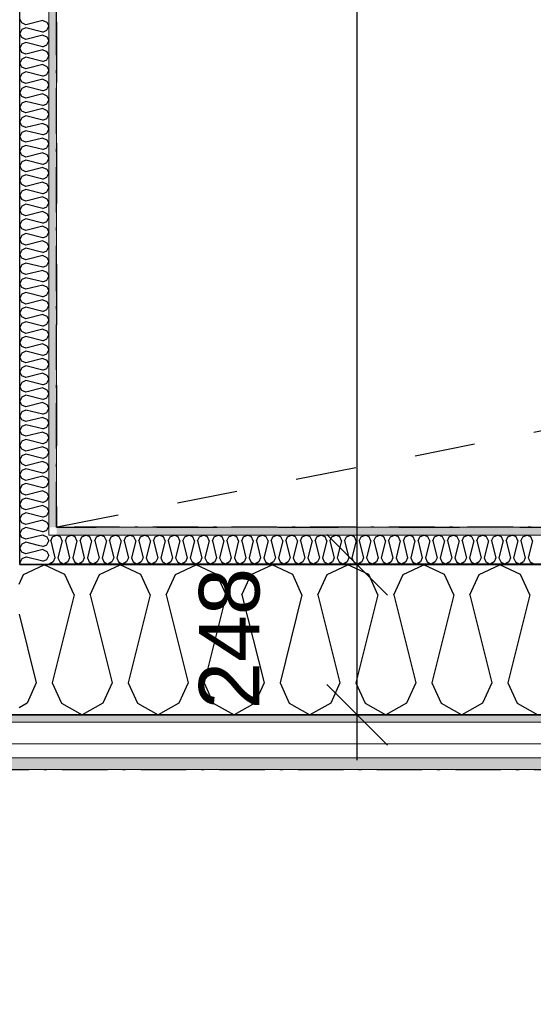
# Model space of a CAD drawing. Header units: millimetres. Extents: x -150 to 340869, y -1115 to 365939.
# Tile 92 of 193: x 308700 to 309549, y 342960 to 344586. Entities that reach past the tile are written whole.
import ezdxf
from ezdxf.enums import TextEntityAlignment as Align

# ---------------------------------------------------------------- set-up
doc = ezdxf.new("R2010")
doc.units = ezdxf.units.MM
doc.header["$LTSCALE"] = 0.5
doc.header["$MEASUREMENT"] = 0
for name, pattern in [('Akselinje', [1500, 1000, -200, 100, -200]), ('Over snittplan', [260, 150, -50, 10, -50]), ('PLINE', [0]), ('Stipling', [400, 200, -200])]:
    doc.linetypes.add(name, pattern=pattern)
for name, color, linetype in [('0(Nye konstruksjoner)', 7, 'Continuous'), ('232- Ikke-bærende yttervegger (Skravur)(Nye konstruksjoner)', 7, 'Continuous'), ('232- Ikke-bærende yttervegger(Nye konstruksjoner)', 7, 'Continuous'), ('255- Gulvoverflate(Nye konstruksjoner)', 7, 'Continuous'), ('82-- Modullinjer(Nye konstruksjoner)', 7, 'Continuous'), ('842-M___1_50 Målsetting bygning(Nye konstruksjoner)', 7, 'Continuous'), ('862- M___Nettoareal(Nye konstruksjoner)', 7, 'Continuous'), ('862- M___Nettoareal(Polylinje)(Nye konstruksjoner)', 7, 'Continuous'), ('862- M___Nettoareal(Tekst)(Nye konstruksjoner)', 7, 'Continuous')]:
    doc.layers.add(name, color=color, linetype=linetype)
doc.layers.add('235- Utvendig kledning og overflate(Nye konstruksjoner)', color=7, linetype='Continuous', lineweight=0)
doc.layers.add('236- Innvendig kledning og overflate(Nye konstruksjoner)', color=7, linetype='Continuous', lineweight=0)
doc.styles.add('GENERATED_STYLE_1', font='txt')
doc.styles.add('GENERATED_STYLE_2', font='arial.ttf')
doc.styles.add('GENERATED_STYLE_4', font='arial.ttf')
doc.dimstyles.new('GENERATED_STYLE__3', dxfattribs={"dimtxt": 100, "dimasz": 95, "dimexe": 0.18, "dimexo": 0.0625, "dimgap": 0, "dimtad": 1, "dimdec": 0, "dimzin": 0, "dimdsep": 46, "dimtxsty": 'GENERATED_STYLE_2', "dimblk": 'ARROWHEAD_6', "dimblk1": 'ARROWHEAD_6', "dimblk2": 'ARROWHEAD_6', "dimcen": 0.09, "dimse1": 1, "dimse2": 1, "dimclrd": 256, "dimclre": 256, "dimclrt": 256, "dimadec": 1, "dimazin": 0, "dimtfac": 1, "dimtdec": 4, "dimtmove": 0, "dimatfit": 3, "dimfxl": 1, "dimtolj": 1, "dimtzin": 0, "dimarcsym": 0})
pattern_1 = [(0, (0, 0), (0, 43.30127), [0, -25]), (0, (12.5, 21.65), (0, 43.30127), [0, -25])]

# ---------------------------------------------------------------- blocks, each defined once
blk = doc.blocks.new('Ikke målbart areal__3', base_point=(318271.8, 344616.6))
at = {"layer": '862- M___Nettoareal(Polylinje)(Nye konstruksjoner)', "linetype": 'Stipling', "flags": 128}
blk.add_lwpolyline([(308760.9, 346182.3), (308760.9, 345237.9), (308760.9, 343747.8), (319785, 343747.8), (321356.7, 341584.6), (323326.2, 343015.5), (321025.4, 346182.3)], close=True, dxfattribs=at)
at = {"layer": '862- M___Nettoareal(Tekst)(Nye konstruksjoner)', "style": 'GENERATED_STYLE_1'}
for tag, p in [('DUMMY_861', (318819.7, 344804.8)), ('ROOM_NAME', (317723.9, 344762.2)), ('DUMMY_862', (317723.9, 344616.6))]:
    blk.add_attdef(tag, text='', height=100, dxfattribs=at).set_placement(p, align=Align.TOP_LEFT)
blk = doc.blocks.new('*X40')
at = {"layer": '232- Ikke-bærende yttervegger (Skravur)(Nye konstruksjoner)', "linetype": 'PLINE'}
for p, q in [((308744.9, 343731.8), (308747.9, 343725.4)), ((308738.3, 343715.9), (308730.8, 343717.7)), ((308738.3, 343715.9), (308744.8, 343718.8)), ((308744.8, 343718.8), (308747.9, 343725.4)), ((308738.3, 343691.6), (308711.4, 343698.3)), ((308738.3, 343710.8), (308719, 343705.9)), ((308738.3, 343710.8), (308744.8, 343707.8)), ((308744.8, 343707.8), (308747.9, 343701.2)), ((308744.8, 343694.5), (308747.9, 343701.2)), ((308701.1, 343686.8), (308700.7, 343687.6)), ((308738.3, 343691.6), (308744.8, 343694.5))]:
    blk.add_line(p, q, dxfattribs=at)
blk = doc.blocks.new('*X42')
at = {"layer": '232- Ikke-bærende yttervegger (Skravur)(Nye konstruksjoner)', "linetype": 'PLINE'}
for p, q in [((308703.6, 344580.8), (308699.9, 344587.4)), ((308710.1, 344577.8), (308703.6, 344580.8)), ((308738.3, 344584.9), (308710.1, 344577.8)), ((308738.3, 344584.9), (308744.8, 344581.9)), ((308744.8, 344581.9), (308747.9, 344575.3)), ((308703.6, 344569.8), (308699.9, 344563.2)), ((308703.6, 344556.5), (308699.9, 344563.2)), ((308710.1, 344572.7), (308703.6, 344569.8)), ((308738.3, 344565.7), (308710.1, 344572.7)), ((308738.3, 344560.6), (308710.1, 344553.6)), ((308738.3, 344565.7), (308744.8, 344568.7)), ((308738.3, 344560.6), (308744.8, 344557.6)), ((308744.8, 344568.7), (308747.9, 344575.3)), ((308703.6, 344545.5), (308699.9, 344538.9)), ((308710.1, 344553.6), (308703.6, 344556.5)), ((308710.1, 344548.5), (308703.6, 344545.5)), ((308738.3, 344541.4), (308710.1, 344548.5)), ((308738.3, 344541.4), (308744.8, 344544.4)), ((308744.8, 344557.6), (308747.9, 344551)), ((308744.8, 344544.4), (308747.9, 344551)), ((308703.6, 344532.2), (308699.9, 344538.9)), ((308710.1, 344529.3), (308703.6, 344532.2)), ((308738.3, 344536.3), (308710.1, 344529.3)), ((308738.3, 344536.3), (308744.8, 344533.4)), ((308744.8, 344533.4), (308747.9, 344526.7)), ((308703.6, 344521.2), (308699.9, 344514.6)), ((308703.6, 344508), (308699.9, 344514.6)), ((308710.1, 344524.2), (308703.6, 344521.2)), ((308738.3, 344517.1), (308710.1, 344524.2)), ((308738.3, 344512), (308710.1, 344505)), ((308738.3, 344517.1), (308744.8, 344520.1)), ((308738.3, 344512), (308744.8, 344509.1)), ((308744.8, 344520.1), (308747.9, 344526.7)), ((308703.6, 344496.9), (308699.9, 344490.3)), ((308710.1, 344505), (308703.6, 344508)), ((308710.1, 344499.9), (308703.6, 344496.9)), ((308738.3, 344492.9), (308710.1, 344499.9)), ((308738.3, 344492.9), (308744.8, 344495.8)), ((308744.8, 344509.1), (308747.9, 344502.4)), ((308744.8, 344495.8), (308747.9, 344502.4)), ((308703.6, 344483.7), (308699.9, 344490.3)), ((308710.1, 344480.7), (308703.6, 344483.7)), ((308738.3, 344487.8), (308710.1, 344480.7)), ((308738.3, 344487.8), (308744.8, 344484.8)), ((308744.8, 344484.8), (308747.9, 344478.2)), ((308703.6, 344472.7), (308699.9, 344466)), ((308703.6, 344459.4), (308699.9, 344466)), ((308710.1, 344475.6), (308703.6, 344472.7)), ((308738.3, 344468.6), (308710.1, 344475.6)), ((308738.3, 344463.5), (308710.1, 344456.4)), ((308738.3, 344468.6), (308744.8, 344471.5)), ((308738.3, 344463.5), (308744.8, 344460.5)), ((308744.8, 344471.5), (308747.9, 344478.2)), ((308703.6, 344448.4), (308699.9, 344441.7)), ((308710.1, 344456.4), (308703.6, 344459.4)), ((308710.1, 344451.3), (308703.6, 344448.4)), ((308738.3, 344444.3), (308710.1, 344451.3)), ((308738.3, 344444.3), (308744.8, 344447.3)), ((308744.8, 344460.5), (308747.9, 344453.9)), ((308744.8, 344447.3), (308747.9, 344453.9)), ((308703.6, 344435.1), (308699.9, 344441.7)), ((308710.1, 344432.2), (308703.6, 344435.1)), ((308738.3, 344439.2), (308710.1, 344432.2)), ((308738.3, 344439.2), (308744.8, 344436.2)), ((308744.8, 344436.2), (308747.9, 344429.6)), ((308744.8, 344423), (308747.9, 344429.6)), ((308703.6, 344424.1), (308699.9, 344417.5)), ((308703.6, 344410.8), (308699.9, 344417.5)), ((308710.1, 344427.1), (308703.6, 344424.1)), ((308738.3, 344420), (308710.1, 344427.1)), ((308738.3, 344414.9), (308710.1, 344407.9)), ((308738.3, 344420), (308744.8, 344423)), ((308738.3, 344414.9), (308744.8, 344412)), ((308703.6, 344399.8), (308699.9, 344393.2)), ((308710.1, 344407.9), (308703.6, 344410.8)), ((308710.1, 344402.8), (308703.6, 344399.8)), ((308738.3, 344395.7), (308710.1, 344402.8)), ((308738.3, 344395.7), (308744.8, 344398.7)), ((308744.8, 344412), (308747.9, 344405.3)), ((308744.8, 344398.7), (308747.9, 344405.3)), ((308703.6, 344386.6), (308699.9, 344393.2)), ((308710.1, 344383.6), (308703.6, 344386.6)), ((308738.3, 344390.6), (308710.1, 344383.6)), ((308738.3, 344390.6), (308744.8, 344387.7)), ((308744.8, 344387.7), (308747.9, 344381)), ((308744.8, 344374.4), (308747.9, 344381)), ((308703.6, 344375.5), (308699.9, 344368.9)), ((308703.6, 344362.3), (308699.9, 344368.9)), ((308710.1, 344378.5), (308703.6, 344375.5)), ((308738.3, 344371.5), (308710.1, 344378.5)), ((308738.3, 344366.3), (308710.1, 344359.3)), ((308738.3, 344371.5), (308744.8, 344374.4)), ((308738.3, 344366.3), (308744.8, 344363.4)), ((308703.6, 344351.2), (308699.9, 344344.6)), ((308710.1, 344359.3), (308703.6, 344362.3)), ((308710.1, 344354.2), (308703.6, 344351.2)), ((308738.3, 344347.2), (308710.1, 344354.2)), ((308738.3, 344347.2), (308744.8, 344350.1)), ((308744.8, 344363.4), (308747.9, 344356.8)), ((308744.8, 344350.1), (308747.9, 344356.8)), ((308703.6, 344338), (308699.9, 344344.6)), ((308710.1, 344335), (308703.6, 344338)), ((308738.3, 344342.1), (308710.1, 344335)), ((308738.3, 344342.1), (308744.8, 344339.1)), ((308744.8, 344339.1), (308747.9, 344332.5)), ((308744.8, 344325.8), (308747.9, 344332.5)), ((308703.6, 344327), (308699.9, 344320.3)), ((308703.6, 344313.7), (308699.9, 344320.3)), ((308710.1, 344329.9), (308703.6, 344327)), ((308738.3, 344322.9), (308710.1, 344329.9)), ((308738.3, 344317.8), (308710.1, 344310.7)), ((308738.3, 344322.9), (308744.8, 344325.8)), ((308738.3, 344317.8), (308744.8, 344314.8)), ((308703.6, 344302.7), (308699.9, 344296.1)), ((308710.1, 344310.7), (308703.6, 344313.7)), ((308710.1, 344305.6), (308703.6, 344302.7)), ((308738.3, 344298.6), (308710.1, 344305.6)), ((308738.3, 344298.6), (308744.8, 344301.6)), ((308744.8, 344314.8), (308747.9, 344308.2)), ((308744.8, 344301.6), (308747.9, 344308.2)), ((308703.6, 344289.4), (308699.9, 344296.1)), ((308710.1, 344286.5), (308703.6, 344289.4)), ((308738.3, 344293.5), (308710.1, 344286.5)), ((308738.3, 344293.5), (308744.8, 344290.5)), ((308744.8, 344290.5), (308747.9, 344283.9)), ((308744.8, 344277.3), (308747.9, 344283.9)), ((308703.6, 344278.4), (308699.9, 344271.8)), ((308703.6, 344265.1), (308699.9, 344271.8)), ((308710.1, 344281.4), (308703.6, 344278.4)), ((308738.3, 344274.3), (308710.1, 344281.4)), ((308738.3, 344269.2), (308710.1, 344262.2)), ((308738.3, 344274.3), (308744.8, 344277.3)), ((308738.3, 344269.2), (308744.8, 344266.3)), ((308703.6, 344254.1), (308699.9, 344247.5)), ((308710.1, 344262.2), (308703.6, 344265.1)), ((308710.1, 344257.1), (308703.6, 344254.1)), ((308738.3, 344250), (308710.1, 344257.1)), ((308738.3, 344250), (308744.8, 344253)), ((308744.8, 344266.3), (308747.9, 344259.6)), ((308744.8, 344253), (308747.9, 344259.6)), ((308703.6, 344240.9), (308699.9, 344247.5)), ((308710.1, 344237.9), (308703.6, 344240.9)), ((308738.3, 344244.9), (308710.1, 344237.9)), ((308738.3, 344244.9), (308744.8, 344242)), ((308744.8, 344242), (308747.9, 344235.4)), ((308744.8, 344228.7), (308747.9, 344235.4)), ((308703.6, 344229.8), (308699.9, 344223.2)), ((308703.6, 344216.6), (308699.9, 344223.2)), ((308710.1, 344232.8), (308703.6, 344229.8)), ((308738.3, 344225.8), (308710.1, 344232.8)), ((308738.3, 344220.7), (308710.1, 344213.6)), ((308738.3, 344225.8), (308744.8, 344228.7)), ((308738.3, 344220.7), (308744.8, 344217.7)), ((308703.6, 344205.6), (308699.9, 344198.9)), ((308710.1, 344213.6), (308703.6, 344216.6)), ((308710.1, 344208.5), (308703.6, 344205.6)), ((308738.3, 344201.5), (308710.1, 344208.5)), ((308738.3, 344201.5), (308744.8, 344204.4)), ((308744.8, 344217.7), (308747.9, 344211.1)), ((308744.8, 344204.4), (308747.9, 344211.1)), ((308703.6, 344192.3), (308699.9, 344198.9)), ((308710.1, 344189.3), (308703.6, 344192.3)), ((308738.3, 344196.4), (308710.1, 344189.3)), ((308738.3, 344196.4), (308744.8, 344193.4)), ((308744.8, 344193.4), (308747.9, 344186.8)), ((308744.8, 344180.2), (308747.9, 344186.8)), ((308703.6, 344181.3), (308699.9, 344174.7)), ((308703.6, 344168), (308699.9, 344174.7)), ((308710.1, 344184.2), (308703.6, 344181.3)), ((308738.3, 344177.2), (308710.1, 344184.2)), ((308738.3, 344172.1), (308710.1, 344165.1)), ((308738.3, 344177.2), (308744.8, 344180.2)), ((308738.3, 344172.1), (308744.8, 344169.1)), ((308703.6, 344157), (308699.9, 344150.4)), ((308710.1, 344165.1), (308703.6, 344168)), ((308710.1, 344160), (308703.6, 344157)), ((308738.3, 344152.9), (308710.1, 344160)), ((308738.3, 344152.9), (308744.8, 344155.9)), ((308744.8, 344169.1), (308747.9, 344162.5)), ((308744.8, 344155.9), (308747.9, 344162.5)), ((308703.6, 344143.7), (308699.9, 344150.4)), ((308710.1, 344140.8), (308703.6, 344143.7)), ((308738.3, 344147.8), (308710.1, 344140.8)), ((308738.3, 344147.8), (308744.8, 344144.9)), ((308744.8, 344144.9), (308747.9, 344138.2)), ((308744.8, 344131.6), (308747.9, 344138.2)), ((308703.6, 344132.7), (308699.9, 344126.1)), ((308703.6, 344119.5), (308699.9, 344126.1)), ((308710.1, 344135.7), (308703.6, 344132.7)), ((308738.3, 344128.6), (308710.1, 344135.7)), ((308738.3, 344123.5), (308710.1, 344116.5)), ((308738.3, 344128.6), (308744.8, 344131.6)), ((308738.3, 344123.5), (308744.8, 344120.6)), ((308744.8, 344120.6), (308747.9, 344113.9)), ((308703.6, 344108.4), (308699.9, 344101.8)), ((308710.1, 344116.5), (308703.6, 344119.5)), ((308710.1, 344111.4), (308703.6, 344108.4)), ((308738.3, 344104.4), (308710.1, 344111.4)), ((308738.3, 344104.4), (308744.8, 344107.3)), ((308744.8, 344107.3), (308747.9, 344113.9)), ((308703.6, 344095.2), (308699.9, 344101.8)), ((308710.1, 344092.2), (308703.6, 344095.2)), ((308738.3, 344099.3), (308710.1, 344092.2)), ((308738.3, 344099.3), (308744.8, 344096.3)), ((308744.8, 344096.3), (308747.9, 344089.7)), ((308744.8, 344083), (308747.9, 344089.7)), ((308703.6, 344084.2), (308699.9, 344077.5)), ((308703.6, 344070.9), (308699.9, 344077.5)), ((308710.1, 344087.1), (308703.6, 344084.2)), ((308738.3, 344080.1), (308710.1, 344087.1)), ((308738.3, 344075), (308710.1, 344067.9)), ((308738.3, 344080.1), (308744.8, 344083)), ((308738.3, 344075), (308744.8, 344072)), ((308744.8, 344072), (308747.9, 344065.4)), ((308703.6, 344059.9), (308699.9, 344053.2)), ((308710.1, 344067.9), (308703.6, 344070.9)), ((308710.1, 344062.8), (308703.6, 344059.9)), ((308738.3, 344055.8), (308710.1, 344062.8)), ((308738.3, 344055.8), (308744.8, 344058.8)), ((308744.8, 344058.8), (308747.9, 344065.4)), ((308703.6, 344046.6), (308699.9, 344053.2)), ((308710.1, 344043.7), (308703.6, 344046.6)), ((308738.3, 344050.7), (308710.1, 344043.7)), ((308738.3, 344050.7), (308744.8, 344047.7)), ((308744.8, 344047.7), (308747.9, 344041.1)), ((308744.8, 344034.5), (308747.9, 344041.1)), ((308703.6, 344035.6), (308699.9, 344029)), ((308703.6, 344022.3), (308699.9, 344029)), ((308710.1, 344038.6), (308703.6, 344035.6)), ((308738.3, 344031.5), (308710.1, 344038.6)), ((308738.3, 344026.4), (308710.1, 344019.4)), ((308738.3, 344031.5), (308744.8, 344034.5)), ((308738.3, 344026.4), (308744.8, 344023.5)), ((308744.8, 344023.5), (308747.9, 344016.8)), ((308703.6, 344011.3), (308699.9, 344004.7)), ((308710.1, 344019.4), (308703.6, 344022.3)), ((308710.1, 344014.3), (308703.6, 344011.3)), ((308738.3, 344007.2), (308710.1, 344014.3)), ((308738.3, 344007.2), (308744.8, 344010.2)), ((308744.8, 344010.2), (308747.9, 344016.8)), ((308703.6, 343998.1), (308699.9, 344004.7)), ((308710.1, 343995.1), (308703.6, 343998.1)), ((308738.3, 344002.1), (308710.1, 343995.1)), ((308738.3, 344002.1), (308744.8, 343999.2)), ((308744.8, 343999.2), (308747.9, 343992.5)), ((308744.8, 343985.9), (308747.9, 343992.5)), ((308703.6, 343987), (308699.9, 343980.4)), ((308703.6, 343973.8), (308699.9, 343980.4)), ((308710.1, 343990), (308703.6, 343987)), ((308738.3, 343983), (308710.1, 343990)), ((308738.3, 343977.8), (308710.1, 343970.8)), ((308738.3, 343983), (308744.8, 343985.9)), ((308738.3, 343977.8), (308744.8, 343974.9)), ((308744.8, 343974.9), (308747.9, 343968.3)), ((308703.6, 343962.7), (308699.9, 343956.1)), ((308710.1, 343970.8), (308703.6, 343973.8)), ((308710.1, 343965.7), (308703.6, 343962.7)), ((308738.3, 343958.7), (308710.1, 343965.7)), ((308738.3, 343958.7), (308744.8, 343961.6)), ((308744.8, 343961.6), (308747.9, 343968.3)), ((308703.6, 343949.5), (308699.9, 343956.1)), ((308710.1, 343946.5), (308703.6, 343949.5)), ((308738.3, 343953.6), (308710.1, 343946.5)), ((308738.3, 343953.6), (308744.8, 343950.6)), ((308744.8, 343950.6), (308747.9, 343944)), ((308744.8, 343937.3), (308747.9, 343944)), ((308703.6, 343938.5), (308699.9, 343931.8)), ((308703.6, 343925.2), (308699.9, 343931.8)), ((308710.1, 343941.4), (308703.6, 343938.5)), ((308738.3, 343934.4), (308710.1, 343941.4)), ((308738.3, 343929.3), (308710.1, 343922.2)), ((308738.3, 343934.4), (308744.8, 343937.3)), ((308738.3, 343929.3), (308744.8, 343926.3)), ((308744.8, 343926.3), (308747.9, 343919.7)), ((308703.6, 343914.2), (308699.9, 343907.6)), ((308710.1, 343922.2), (308703.6, 343925.2)), ((308710.1, 343917.1), (308703.6, 343914.2)), ((308738.3, 343910.1), (308710.1, 343917.1)), ((308738.3, 343910.1), (308744.8, 343913.1)), ((308744.8, 343913.1), (308747.9, 343919.7)), ((308703.6, 343900.9), (308699.9, 343907.6)), ((308710.1, 343898), (308703.6, 343900.9)), ((308738.3, 343905), (308710.1, 343898)), ((308738.3, 343905), (308744.8, 343902)), ((308744.8, 343902), (308747.9, 343895.4)), ((308744.8, 343888.8), (308747.9, 343895.4)), ((308703.6, 343889.9), (308699.9, 343883.3)), ((308703.6, 343876.6), (308699.9, 343883.3)), ((308710.1, 343892.9), (308703.6, 343889.9)), ((308710.1, 343873.7), (308703.6, 343876.6)), ((308738.3, 343885.8), (308710.1, 343892.9)), ((308738.3, 343880.7), (308710.1, 343873.7)), ((308738.3, 343885.8), (308744.8, 343888.8)), ((308738.3, 343880.7), (308744.8, 343877.8)), ((308744.8, 343877.8), (308747.9, 343871.1)), ((308703.6, 343865.6), (308699.9, 343859)), ((308710.1, 343868.6), (308703.6, 343865.6)), ((308738.3, 343861.5), (308710.1, 343868.6)), ((308738.3, 343861.5), (308744.8, 343864.5)), ((308744.8, 343864.5), (308747.9, 343871.1)), ((308703.6, 343852.4), (308699.9, 343859)), ((308710.1, 343849.4), (308703.6, 343852.4)), ((308710.1, 343844.3), (308703.6, 343841.3)), ((308738.3, 343856.4), (308710.1, 343849.4)), ((308738.3, 343837.3), (308710.1, 343844.3)), ((308738.3, 343856.4), (308744.8, 343853.5)), ((308744.8, 343853.5), (308747.9, 343846.9)), ((308744.8, 343840.2), (308747.9, 343846.9)), ((308703.6, 343841.3), (308699.9, 343834.7)), ((308703.6, 343828.1), (308699.9, 343834.7)), ((308710.1, 343825.1), (308703.6, 343828.1)), ((308738.3, 343832.2), (308710.1, 343825.1)), ((308738.3, 343837.3), (308744.8, 343840.2)), ((308738.3, 343832.2), (308744.8, 343829.2)), ((308744.8, 343829.2), (308747.9, 343822.6)), ((308703.6, 343817.1), (308699.9, 343810.4)), ((308710.1, 343820), (308703.6, 343817.1)), ((308738.3, 343813), (308710.1, 343820)), ((308738.3, 343813), (308744.8, 343815.9)), ((308744.8, 343815.9), (308747.9, 343822.6)), ((308703.6, 343803.8), (308699.9, 343810.4)), ((308710.1, 343800.8), (308703.6, 343803.8)), ((308710.1, 343795.7), (308703.6, 343792.8)), ((308738.3, 343807.9), (308710.1, 343800.8)), ((308738.3, 343788.7), (308710.1, 343795.7)), ((308738.3, 343807.9), (308744.8, 343804.9)), ((308744.8, 343804.9), (308747.9, 343798.3)), ((308744.8, 343791.7), (308747.9, 343798.3)), ((308703.6, 343792.8), (308699.9, 343786.1)), ((308703.6, 343779.5), (308699.9, 343786.1)), ((308710.1, 343776.6), (308703.6, 343779.5)), ((308738.3, 343783.6), (308710.1, 343776.6)), ((308738.3, 343788.7), (308744.8, 343791.7)), ((308738.3, 343783.6), (308744.8, 343780.6)), ((308744.8, 343780.6), (308747.9, 343774)), ((308703.6, 343768.5), (308699.9, 343761.9)), ((308710.1, 343771.5), (308703.6, 343768.5)), ((308738.3, 343764.4), (308710.1, 343771.5)), ((308738.3, 343764.4), (308744.8, 343767.4)), ((308744.8, 343767.4), (308747.9, 343774)), ((308703.6, 343755.2), (308699.9, 343761.9)), ((308710.1, 343752.3), (308703.6, 343755.2)), ((308710.1, 343747.2), (308703.6, 343744.2)), ((308738.3, 343759.3), (308710.1, 343752.3)), ((308738.3, 343740.1), (308710.1, 343747.2)), ((308738.3, 343759.3), (308744.8, 343756.4)), ((308744.8, 343756.4), (308747.9, 343749.7)), ((308744.8, 343743.1), (308747.9, 343749.7)), ((308703.6, 343744.2), (308699.9, 343737.6)), ((308701.4, 343734.8), (308699.9, 343737.6)), ((308738.3, 343735), (308737.5, 343734.8)), ((308738.3, 343740.1), (308744.8, 343743.1)), ((308738.3, 343735), (308738.7, 343734.8))]:
    blk.add_line(p, q, dxfattribs=at)
blk = doc.blocks.new('*X43')
at = {"layer": '232- Ikke-bærende yttervegger (Skravur)(Nye konstruksjoner)', "linetype": 'PLINE'}
for p, q in [((308703.6, 343731), (308701.4, 343734.8)), ((308710.1, 343728), (308703.6, 343731)), ((308737.5, 343734.8), (308710.1, 343728)), ((308738.7, 343734.8), (308744.8, 343732.1)), ((308744.8, 343732.1), (308744.9, 343731.8)), ((308703.6, 343719.9), (308699.9, 343713.3)), ((308710.1, 343722.9), (308703.6, 343719.9)), ((308730.8, 343717.7), (308710.1, 343722.9)), ((308703.6, 343706.7), (308699.9, 343713.3)), ((308710.1, 343703.7), (308703.6, 343706.7)), ((308710.1, 343698.6), (308703.6, 343695.7)), ((308719, 343705.9), (308710.1, 343703.7)), ((308711.4, 343698.3), (308710.1, 343698.6)), ((308703.6, 343695.7), (308699.9, 343689)), ((308700.7, 343687.6), (308699.9, 343689))]:
    blk.add_line(p, q, dxfattribs=at)
blk = doc.blocks.new('*X48')
at = {"layer": '232- Ikke-bærende yttervegger (Skravur)(Nye konstruksjoner)', "linetype": 'PLINE'}
for p, q in [((308751.1, 343725.2), (308754, 343731.7)), ((308754, 343731.7), (308760.7, 343734.8)), ((308767.3, 343731.7), (308760.7, 343734.8)), ((308770.3, 343725.2), (308767.3, 343731.7)), ((308775.4, 343725.2), (308778.3, 343731.7)), ((308778.3, 343731.7), (308784.9, 343734.8)), ((308791.6, 343731.7), (308784.9, 343734.8)), ((308794.5, 343725.2), (308791.6, 343731.7)), ((308799.6, 343725.2), (308802.6, 343731.7)), ((308802.6, 343731.7), (308809.2, 343734.8)), ((308815.9, 343731.7), (308809.2, 343734.8)), ((308818.8, 343725.2), (308815.9, 343731.7)), ((308823.9, 343725.2), (308826.9, 343731.7)), ((308826.9, 343731.7), (308833.5, 343734.8)), ((308840.1, 343731.7), (308833.5, 343734.8)), ((308843.1, 343725.2), (308840.1, 343731.7)), ((308848.2, 343725.2), (308851.2, 343731.7)), ((308851.2, 343731.7), (308857.8, 343734.8)), ((308864.4, 343731.7), (308857.8, 343734.8)), ((308867.4, 343725.2), (308864.4, 343731.7)), ((308872.5, 343725.2), (308875.4, 343731.7)), ((308875.4, 343731.7), (308882.1, 343734.8)), ((308888.7, 343731.7), (308882.1, 343734.8)), ((308891.7, 343725.2), (308888.7, 343731.7)), ((308896.8, 343725.2), (308899.7, 343731.7)), ((308899.7, 343731.7), (308906.3, 343734.8)), ((308913, 343731.7), (308906.3, 343734.8)), ((308915.9, 343725.2), (308913, 343731.7)), ((308921, 343725.2), (308924, 343731.7)), ((308924, 343731.7), (308930.6, 343734.8)), ((308937.3, 343731.7), (308930.6, 343734.8)), ((308940.2, 343725.2), (308937.3, 343731.7)), ((308945.3, 343725.2), (308948.3, 343731.7)), ((308948.3, 343731.7), (308954.9, 343734.8)), ((308961.5, 343731.7), (308954.9, 343734.8)), ((308964.5, 343725.2), (308961.5, 343731.7)), ((308969.6, 343725.2), (308972.6, 343731.7)), ((308972.6, 343731.7), (308979.2, 343734.8)), ((308985.8, 343731.7), (308979.2, 343734.8)), ((308988.8, 343725.2), (308985.8, 343731.7)), ((308993.9, 343725.2), (308996.8, 343731.7)), ((308996.8, 343731.7), (309003.5, 343734.8)), ((309010.1, 343731.7), (309003.5, 343734.8)), ((309013.1, 343725.2), (309010.1, 343731.7)), ((309018.2, 343725.2), (309021.1, 343731.7)), ((309021.1, 343731.7), (309027.8, 343734.8)), ((309034.4, 343731.7), (309027.8, 343734.8)), ((309037.3, 343725.2), (309034.4, 343731.7)), ((309042.4, 343725.2), (309045.4, 343731.7)), ((309045.4, 343731.7), (309052, 343734.8)), ((309058.7, 343731.7), (309052, 343734.8)), ((309061.6, 343725.2), (309058.7, 343731.7)), ((309066.7, 343725.2), (309069.7, 343731.7)), ((309069.7, 343731.7), (309076.3, 343734.8)), ((309082.9, 343731.7), (309076.3, 343734.8)), ((309085.9, 343725.2), (309082.9, 343731.7)), ((309091, 343725.2), (309094, 343731.7)), ((309094, 343731.7), (309100.6, 343734.8)), ((309107.2, 343731.7), (309100.6, 343734.8)), ((309110.2, 343725.2), (309107.2, 343731.7)), ((309115.3, 343725.2), (309118.2, 343731.7)), ((309118.2, 343731.7), (309124.9, 343734.8)), ((309131.5, 343731.7), (309124.9, 343734.8)), ((309134.5, 343725.2), (309131.5, 343731.7)), ((309139.6, 343725.2), (309142.5, 343731.7)), ((309142.5, 343731.7), (309149.2, 343734.8)), ((309155.8, 343731.7), (309149.2, 343734.8)), ((309158.8, 343725.2), (309155.8, 343731.7)), ((309163.9, 343725.2), (309166.8, 343731.7)), ((309166.8, 343731.7), (309173.4, 343734.8)), ((309180.1, 343731.7), (309173.4, 343734.8)), ((309183, 343725.2), (309180.1, 343731.7)), ((309188.1, 343725.2), (309191.1, 343731.7)), ((309191.1, 343731.7), (309197.7, 343734.8)), ((309204.4, 343731.7), (309197.7, 343734.8)), ((309207.3, 343725.2), (309204.4, 343731.7)), ((309212.4, 343725.2), (309215.4, 343731.7)), ((309215.4, 343731.7), (309222, 343734.8)), ((309228.6, 343731.7), (309222, 343734.8)), ((309231.6, 343725.2), (309228.6, 343731.7)), ((309236.7, 343725.2), (309239.7, 343731.7)), ((309239.7, 343731.7), (309246.3, 343734.8)), ((309252.9, 343731.7), (309246.3, 343734.8)), ((309255.9, 343725.2), (309252.9, 343731.7)), ((309261, 343725.2), (309263.9, 343731.7)), ((309263.9, 343731.7), (309270.6, 343734.8)), ((309277.2, 343731.7), (309270.6, 343734.8)), ((309280.2, 343725.2), (309277.2, 343731.7)), ((309285.3, 343725.2), (309288.2, 343731.7)), ((309288.2, 343731.7), (309294.8, 343734.8)), ((309301.5, 343731.7), (309294.8, 343734.8)), ((309304.4, 343725.2), (309301.5, 343731.7)), ((309309.5, 343725.2), (309312.5, 343731.7)), ((309312.5, 343731.7), (309319.1, 343734.8)), ((309325.8, 343731.7), (309319.1, 343734.8)), ((309328.7, 343725.2), (309325.8, 343731.7)), ((309333.8, 343725.2), (309336.8, 343731.7)), ((309336.8, 343731.7), (309343.4, 343734.8)), ((309350, 343731.7), (309343.4, 343734.8)), ((309353, 343725.2), (309350, 343731.7)), ((309358.1, 343725.2), (309361.1, 343731.7)), ((309361.1, 343731.7), (309367.7, 343734.8)), ((309374.3, 343731.7), (309367.7, 343734.8)), ((309377.3, 343725.2), (309374.3, 343731.7)), ((309382.4, 343725.2), (309385.3, 343731.7)), ((309385.3, 343731.7), (309392, 343734.8)), ((309398.6, 343731.7), (309392, 343734.8)), ((309401.6, 343725.2), (309398.6, 343731.7)), ((309406.7, 343725.2), (309409.6, 343731.7)), ((309409.6, 343731.7), (309416.3, 343734.8)), ((309422.9, 343731.7), (309416.3, 343734.8)), ((309425.8, 343725.2), (309422.9, 343731.7)), ((309430.9, 343725.2), (309433.9, 343731.7)), ((309433.9, 343731.7), (309440.5, 343734.8)), ((309447.2, 343731.7), (309440.5, 343734.8)), ((309450.1, 343725.2), (309447.2, 343731.7)), ((309455.2, 343725.2), (309458.2, 343731.7)), ((309458.2, 343731.7), (309464.8, 343734.8)), ((309471.4, 343731.7), (309464.8, 343734.8)), ((309474.4, 343725.2), (309471.4, 343731.7)), ((309479.5, 343725.2), (309482.5, 343731.7)), ((309482.5, 343731.7), (309489.1, 343734.8)), ((309495.7, 343731.7), (309489.1, 343734.8)), ((309498.7, 343725.2), (309495.7, 343731.7)), ((309503.8, 343725.2), (309506.7, 343731.7)), ((309506.7, 343731.7), (309513.4, 343734.8)), ((309520, 343731.7), (309513.4, 343734.8)), ((309523, 343725.2), (309520, 343731.7)), ((309528.1, 343725.2), (309531, 343731.7)), ((309531, 343731.7), (309537.7, 343734.8)), ((309544.3, 343731.7), (309537.7, 343734.8)), ((309547.3, 343725.2), (309544.3, 343731.7)), ((308751.1, 343725.2), (308758.1, 343697)), ((308770.3, 343725.2), (308763.2, 343697)), ((308775.4, 343725.2), (308782.4, 343697)), ((308794.5, 343725.2), (308787.5, 343697)), ((308799.6, 343725.2), (308806.7, 343697)), ((308818.8, 343725.2), (308811.8, 343697)), ((308823.9, 343725.2), (308831, 343697)), ((308843.1, 343725.2), (308836.1, 343697)), ((308848.2, 343725.2), (308855.2, 343697)), ((308867.4, 343725.2), (308860.3, 343697)), ((308872.5, 343725.2), (308879.5, 343697)), ((308891.7, 343725.2), (308884.6, 343697)), ((308896.8, 343725.2), (308903.8, 343697)), ((308915.9, 343725.2), (308908.9, 343697)), ((308921, 343725.2), (308928.1, 343697)), ((308940.2, 343725.2), (308933.2, 343697)), ((308945.3, 343725.2), (308952.4, 343697)), ((308964.5, 343725.2), (308957.5, 343697)), ((308969.6, 343725.2), (308976.6, 343697)), ((308988.8, 343725.2), (308981.7, 343697)), ((308993.9, 343725.2), (309000.9, 343697)), ((309013.1, 343725.2), (309006, 343697)), ((309018.2, 343725.2), (309025.2, 343697)), ((309037.3, 343725.2), (309030.3, 343697)), ((309042.4, 343725.2), (309049.5, 343697)), ((309061.6, 343725.2), (309054.6, 343697)), ((309066.7, 343725.2), (309073.8, 343697)), ((309085.9, 343725.2), (309078.9, 343697)), ((309091, 343725.2), (309098, 343697)), ((309110.2, 343725.2), (309103.1, 343697)), ((309115.3, 343725.2), (309122.3, 343697)), ((309134.5, 343725.2), (309127.4, 343697)), ((309139.6, 343725.2), (309146.6, 343697)), ((309158.8, 343725.2), (309151.7, 343697)), ((309163.9, 343725.2), (309170.9, 343697)), ((309183, 343725.2), (309176, 343697)), ((309188.1, 343725.2), (309195.2, 343697)), ((309207.3, 343725.2), (309200.3, 343697)), ((309212.4, 343725.2), (309219.5, 343697)), ((309231.6, 343725.2), (309224.6, 343697)), ((309236.7, 343725.2), (309243.7, 343697)), ((309255.9, 343725.2), (309248.8, 343697)), ((309261, 343725.2), (309268, 343697)), ((309280.2, 343725.2), (309273.1, 343697)), ((309285.3, 343725.2), (309292.3, 343697)), ((309304.4, 343725.2), (309297.4, 343697)), ((309309.5, 343725.2), (309316.6, 343697)), ((309328.7, 343725.2), (309321.7, 343697)), ((309333.8, 343725.2), (309340.9, 343697)), ((309353, 343725.2), (309346, 343697)), ((309358.1, 343725.2), (309365.1, 343697)), ((309377.3, 343725.2), (309370.2, 343697)), ((309382.4, 343725.2), (309389.4, 343697)), ((309401.6, 343725.2), (309394.5, 343697)), ((309406.7, 343725.2), (309413.7, 343697)), ((309425.8, 343725.2), (309418.8, 343697)), ((309430.9, 343725.2), (309438, 343697)), ((309450.1, 343725.2), (309443.1, 343697)), ((309455.2, 343725.2), (309462.3, 343697)), ((309474.4, 343725.2), (309467.4, 343697)), ((309479.5, 343725.2), (309486.5, 343697)), ((309498.7, 343725.2), (309491.6, 343697)), ((309503.8, 343725.2), (309510.8, 343697)), ((309523, 343725.2), (309515.9, 343697)), ((309528.1, 343725.2), (309535.1, 343697)), ((309547.3, 343725.2), (309540.2, 343697)), ((308747.9, 343687.2), (308748.5, 343686.8)), ((308755.2, 343690.5), (308748.5, 343686.8)), ((308758.1, 343697), (308755.2, 343690.5)), ((308763.2, 343697), (308766.2, 343690.5)), ((308766.2, 343690.5), (308772.8, 343686.8)), ((308779.4, 343690.5), (308772.8, 343686.8)), ((308782.4, 343697), (308779.4, 343690.5)), ((308787.5, 343697), (308790.5, 343690.5)), ((308790.5, 343690.5), (308797.1, 343686.8)), ((308803.7, 343690.5), (308797.1, 343686.8)), ((308806.7, 343697), (308803.7, 343690.5)), ((308811.8, 343697), (308814.7, 343690.5)), ((308814.7, 343690.5), (308821.4, 343686.8)), ((308828, 343690.5), (308821.4, 343686.8)), ((308831, 343697), (308828, 343690.5)), ((308836.1, 343697), (308839, 343690.5)), ((308839, 343690.5), (308845.6, 343686.8)), ((308852.3, 343690.5), (308845.6, 343686.8)), ((308855.2, 343697), (308852.3, 343690.5)), ((308860.3, 343697), (308863.3, 343690.5)), ((308863.3, 343690.5), (308869.9, 343686.8)), ((308876.6, 343690.5), (308869.9, 343686.8)), ((308879.5, 343697), (308876.6, 343690.5)), ((308884.6, 343697), (308887.6, 343690.5)), ((308887.6, 343690.5), (308894.2, 343686.8)), ((308900.8, 343690.5), (308894.2, 343686.8)), ((308903.8, 343697), (308900.8, 343690.5)), ((308908.9, 343697), (308911.9, 343690.5)), ((308911.9, 343690.5), (308918.5, 343686.8)), ((308925.1, 343690.5), (308918.5, 343686.8)), ((308928.1, 343697), (308925.1, 343690.5)), ((308933.2, 343697), (308936.1, 343690.5)), ((308936.1, 343690.5), (308942.8, 343686.8)), ((308949.4, 343690.5), (308942.8, 343686.8)), ((308952.4, 343697), (308949.4, 343690.5)), ((308957.5, 343697), (308960.4, 343690.5)), ((308960.4, 343690.5), (308967.1, 343686.8)), ((308973.7, 343690.5), (308967.1, 343686.8)), ((308976.6, 343697), (308973.7, 343690.5)), ((308981.7, 343697), (308984.7, 343690.5)), ((308984.7, 343690.5), (308991.3, 343686.8)), ((308998, 343690.5), (308991.3, 343686.8)), ((309000.9, 343697), (308998, 343690.5)), ((309006, 343697), (309009, 343690.5)), ((309009, 343690.5), (309015.6, 343686.8)), ((309022.2, 343690.5), (309015.6, 343686.8)), ((309025.2, 343697), (309022.2, 343690.5)), ((309030.3, 343697), (309033.3, 343690.5)), ((309033.3, 343690.5), (309039.9, 343686.8)), ((309046.5, 343690.5), (309039.9, 343686.8)), ((309049.5, 343697), (309046.5, 343690.5)), ((309054.6, 343697), (309057.5, 343690.5)), ((309057.5, 343690.5), (309064.2, 343686.8)), ((309070.8, 343690.5), (309064.2, 343686.8)), ((309073.8, 343697), (309070.8, 343690.5)), ((309078.9, 343697), (309081.8, 343690.5)), ((309081.8, 343690.5), (309088.5, 343686.8)), ((309095.1, 343690.5), (309088.5, 343686.8)), ((309098, 343697), (309095.1, 343690.5)), ((309103.1, 343697), (309106.1, 343690.5)), ((309106.1, 343690.5), (309112.7, 343686.8)), ((309119.4, 343690.5), (309112.7, 343686.8)), ((309122.3, 343697), (309119.4, 343690.5)), ((309127.4, 343697), (309130.4, 343690.5)), ((309130.4, 343690.5), (309137, 343686.8)), ((309143.7, 343690.5), (309137, 343686.8)), ((309146.6, 343697), (309143.7, 343690.5)), ((309151.7, 343697), (309154.7, 343690.5)), ((309154.7, 343690.5), (309161.3, 343686.8)), ((309167.9, 343690.5), (309161.3, 343686.8)), ((309170.9, 343697), (309167.9, 343690.5)), ((309176, 343697), (309179, 343690.5)), ((309179, 343690.5), (309185.6, 343686.8)), ((309192.2, 343690.5), (309185.6, 343686.8)), ((309195.2, 343697), (309192.2, 343690.5)), ((309200.3, 343697), (309203.2, 343690.5)), ((309203.2, 343690.5), (309209.9, 343686.8)), ((309216.5, 343690.5), (309209.9, 343686.8)), ((309219.5, 343697), (309216.5, 343690.5)), ((309224.6, 343697), (309227.5, 343690.5)), ((309227.5, 343690.5), (309234.1, 343686.8)), ((309240.8, 343690.5), (309234.1, 343686.8)), ((309243.7, 343697), (309240.8, 343690.5)), ((309248.8, 343697), (309251.8, 343690.5)), ((309251.8, 343690.5), (309258.4, 343686.8)), ((309265.1, 343690.5), (309258.4, 343686.8)), ((309268, 343697), (309265.1, 343690.5)), ((309273.1, 343697), (309276.1, 343690.5)), ((309276.1, 343690.5), (309282.7, 343686.8)), ((309289.3, 343690.5), (309282.7, 343686.8)), ((309292.3, 343697), (309289.3, 343690.5)), ((309297.4, 343697), (309300.4, 343690.5)), ((309300.4, 343690.5), (309307, 343686.8)), ((309313.6, 343690.5), (309307, 343686.8)), ((309316.6, 343697), (309313.6, 343690.5)), ((309321.7, 343697), (309324.6, 343690.5)), ((309324.6, 343690.5), (309331.3, 343686.8)), ((309337.9, 343690.5), (309331.3, 343686.8)), ((309340.9, 343697), (309337.9, 343690.5)), ((309346, 343697), (309348.9, 343690.5)), ((309348.9, 343690.5), (309355.6, 343686.8)), ((309362.2, 343690.5), (309355.6, 343686.8)), ((309365.1, 343697), (309362.2, 343690.5)), ((309370.2, 343697), (309373.2, 343690.5)), ((309373.2, 343690.5), (309379.8, 343686.8)), ((309386.5, 343690.5), (309379.8, 343686.8)), ((309389.4, 343697), (309386.5, 343690.5)), ((309394.5, 343697), (309397.5, 343690.5)), ((309397.5, 343690.5), (309404.1, 343686.8)), ((309410.7, 343690.5), (309404.1, 343686.8)), ((309413.7, 343697), (309410.7, 343690.5)), ((309418.8, 343697), (309421.8, 343690.5)), ((309421.8, 343690.5), (309428.4, 343686.8)), ((309435, 343690.5), (309428.4, 343686.8)), ((309438, 343697), (309435, 343690.5)), ((309443.1, 343697), (309446, 343690.5)), ((309446, 343690.5), (309452.7, 343686.8)), ((309459.3, 343690.5), (309452.7, 343686.8)), ((309462.3, 343697), (309459.3, 343690.5)), ((309467.4, 343697), (309470.3, 343690.5)), ((309470.3, 343690.5), (309477, 343686.8)), ((309483.6, 343690.5), (309477, 343686.8)), ((309486.5, 343697), (309483.6, 343690.5)), ((309491.6, 343697), (309494.6, 343690.5)), ((309494.6, 343690.5), (309501.2, 343686.8)), ((309507.9, 343690.5), (309501.2, 343686.8)), ((309510.8, 343697), (309507.9, 343690.5)), ((309515.9, 343697), (309518.9, 343690.5)), ((309518.9, 343690.5), (309525.5, 343686.8)), ((309532.2, 343690.5), (309525.5, 343686.8)), ((309535.1, 343697), (309532.2, 343690.5)), ((309540.2, 343697), (309543.2, 343690.5)), ((309543.2, 343690.5), (309549.8, 343686.8))]:
    blk.add_line(p, q, dxfattribs=at)
blk = doc.blocks.new('*X50')
at = {"layer": '232- Ikke-bærende yttervegger (Skravur)(Nye konstruksjoner)', "linetype": 'PLINE'}
for p, q in [((308706.2, 343669.6), (308740.4, 343685.8)), ((308774.7, 343669.6), (308740.4, 343685.8)), ((308831.6, 343669.6), (308865.9, 343685.8)), ((308900.1, 343669.6), (308865.9, 343685.8)), ((308957.1, 343669.6), (308991.3, 343685.8)), ((309025.6, 343669.6), (308991.3, 343685.8)), ((309082.5, 343669.6), (309116.8, 343685.8)), ((309151, 343669.6), (309116.8, 343685.8)), ((309208, 343669.6), (309242.2, 343685.8)), ((309276.5, 343669.6), (309242.2, 343685.8)), ((309333.4, 343669.6), (309367.7, 343685.8)), ((309402, 343669.6), (309367.7, 343685.8)), ((309458.9, 343669.6), (309493.1, 343685.8)), ((309527.4, 343669.6), (309493.1, 343685.8)), ((308698.9, 343653.7), (308706.2, 343669.6)), ((308790, 343636), (308774.7, 343669.6)), ((308816.3, 343636), (308831.6, 343669.6)), ((308915.4, 343636), (308900.1, 343669.6)), ((308941.8, 343636), (308957.1, 343669.6)), ((309040.9, 343636), (309025.6, 343669.6)), ((309067.2, 343636), (309082.5, 343669.6)), ((309166.3, 343636), (309151, 343669.6)), ((309192.7, 343636), (309208, 343669.6)), ((309291.8, 343636), (309276.5, 343669.6)), ((309318.1, 343636), (309333.4, 343669.6)), ((309417.2, 343636), (309402, 343669.6)), ((309443.6, 343636), (309458.9, 343669.6)), ((309542.7, 343636), (309527.4, 343669.6)), ((308790, 343636), (308753.6, 343490.6)), ((308816.3, 343636), (308852.7, 343490.6)), ((308915.4, 343636), (308879.1, 343490.6)), ((308941.8, 343636), (308978.2, 343490.6)), ((309040.9, 343636), (309004.5, 343490.6)), ((309067.2, 343636), (309103.6, 343490.6)), ((309166.3, 343636), (309130, 343490.6)), ((309192.7, 343636), (309229.1, 343490.6)), ((309291.8, 343636), (309255.4, 343490.6)), ((309318.1, 343636), (309354.5, 343490.6)), ((309417.2, 343636), (309380.9, 343490.6)), ((309443.6, 343636), (309480, 343490.6)), ((309542.7, 343636), (309506.3, 343490.6)), ((308698.9, 343604), (308727.2, 343490.6)), ((308727.2, 343490.6), (308712, 343457)), ((308753.6, 343490.6), (308768.9, 343457)), ((308852.7, 343490.6), (308837.4, 343457)), ((308879.1, 343490.6), (308894.3, 343457)), ((308978.2, 343490.6), (308962.9, 343457)), ((309004.5, 343490.6), (309019.8, 343457)), ((309103.6, 343490.6), (309088.3, 343457)), ((309130, 343490.6), (309145.3, 343457)), ((309229.1, 343490.6), (309213.8, 343457)), ((309255.4, 343490.6), (309270.7, 343457)), ((309354.5, 343490.6), (309339.2, 343457)), ((309380.9, 343490.6), (309396.2, 343457)), ((309480, 343490.6), (309464.7, 343457)), ((309506.3, 343490.6), (309521.6, 343457)), ((308712, 343457), (308698.9, 343449.7)), ((308768.9, 343457), (308803.2, 343437.8)), ((308837.4, 343457), (308803.2, 343437.8)), ((308894.3, 343457), (308928.6, 343437.8)), ((308962.9, 343457), (308928.6, 343437.8)), ((309019.8, 343457), (309054.1, 343437.8)), ((309088.3, 343457), (309054.1, 343437.8)), ((309145.3, 343457), (309179.5, 343437.8)), ((309213.8, 343457), (309179.5, 343437.8)), ((309270.7, 343457), (309305, 343437.8)), ((309339.2, 343457), (309305, 343437.8)), ((309396.2, 343457), (309430.4, 343437.8)), ((309464.7, 343457), (309430.4, 343437.8)), ((309521.6, 343457), (309555.9, 343437.8))]:
    blk.add_line(p, q, dxfattribs=at)
blk = doc.blocks.new('Standard grid marker[30]', base_point=(306234.8, 343437.9))
at = {"layer": '82-- Modullinjer(Nye konstruksjoner)', "linetype": 'Akselinje'}
blk.add_line((306434.8, 343437.9), (320034.8, 343437.9), dxfattribs=at)
at = {"layer": '82-- Modullinjer(Nye konstruksjoner)', "style": 'GENERATED_STYLE_4'}
blk.add_attdef('AC_MarkerText_1', text='', height=100, dxfattribs=at).set_placement((306109.8, 343491), align=Align.TOP_CENTER)
blk = doc.blocks.new('*D143')
at = {"layer": '842-M___1_50 Målsetting bygning(Nye konstruksjoner)', "linetype": 'PLINE'}
for p, q in [((309207.5, 343735.8), (309307.5, 343635.8)), ((309351.3, 343685.8), (309163.8, 343685.8)), ((309257.5, 343437.8), (309257.5, 343685.8)), ((309207.5, 343487.8), (309307.5, 343387.8)), ((309351.3, 343437.8), (309163.8, 343437.8)), ((309257.5, 343362.8), (309257.5, 343437.8))]:
    blk.add_line(p, q, dxfattribs=at)
at = {"layer": '842-M___1_50 Målsetting bygning(Nye konstruksjoner)', "insert": (309097.5, 343447.4), "char_height": 100, "attachment_point": 7, "rotation": 90, "style": 'GENERATED_STYLE_2'}
blk.add_mtext('\\A1;{\\pql;\\fArial|b0|i0|c0|p0;\\W1.000000;248}', dxfattribs=at)
blk = doc.blocks.new('ARROWHEAD_6')
at = {"linetype": 'Continuous'}
for p, q in [((-0.5, -0.5), (0.5, 0.5)), ((0, 0), (-1, 0))]:
    blk.add_line(p, q, dxfattribs=at)
blk = doc.blocks.new('*D144')
at = {"layer": '842-M___1_50 Målsetting bygning(Nye konstruksjoner)', "linetype": 'PLINE'}
for p, q in [((309207.5, 349277.8), (309307.5, 349177.8)), ((309351.3, 349227.8), (309163.8, 349227.8)), ((309257.5, 343685.8), (309257.5, 349227.8)), ((309207.5, 343735.8), (309307.5, 343635.8)), ((309351.3, 343685.8), (309163.8, 343685.8))]:
    blk.add_line(p, q, dxfattribs=at)
at = {"layer": '842-M___1_50 Målsetting bygning(Nye konstruksjoner)', "char_height": 100, "attachment_point": 7, "rotation": 90, "style": 'GENERATED_STYLE_2'}
for s, insert in [('\\A1;{\\pql;\\fArial|b0|i0|c0|p0;\\W1.000000;220}', (309097.5, 349223.4)), ('\\A1;{\\pql;\\fArial|b0|i0|c0|p0;\\W1.000000;5\xa0542}', (309237.5, 346285.2))]:
    blk.add_mtext(s, dxfattribs=dict(at, insert=insert))

msp = doc.modelspace()

# ---------------------------------------------------------------- hatches: boundary and pattern name
at = {"layer": '232- Ikke-bærende yttervegger (Skravur)(Nye konstruksjoner)', "linetype": 'Continuous'}
for points in [[(308699.9, 343686.8), (308699.9, 354108.8), (308698.9, 354108.8), (308698.9, 343686.8)], [(308699.9, 343686.8), (308698.9, 343685.8), (308699.9, 343685.8)], [(308698.9, 343686.8), (308698.9, 343685.8), (308699.9, 343686.8)], [(308699.9, 343686.8), (308699.9, 343685.8), (319753.4, 343685.8), (319752.7, 343686.8)]]:
    msp.add_hatch(color=256, dxfattribs=at).paths.add_polyline_path(points)
h = msp.add_hatch(dxfattribs=at)
h.set_pattern_fill('Prikker_tett', color=256, style=0, pattern_type=2)
h.set_pattern_definition(pattern_1)
h.paths.add_polyline_path([(308760.9, 343747.8), (308760.9, 352047.8), (308747.9, 352047.8), (308747.9, 343747.8)])
h = msp.add_hatch(dxfattribs=at)
h.set_pattern_fill('Prikker_tett', color=256, style=0, pattern_type=2)
h.set_pattern_definition(pattern_1)
h.paths.add_polyline_path([(308760.9, 343747.8), (308747.9, 343734.8), (308760.9, 343734.8)])
h = msp.add_hatch(dxfattribs=at)
h.set_pattern_fill('Prikker_tett', color=256, style=0, pattern_type=2)
h.set_pattern_definition(pattern_1)
h.paths.add_polyline_path([(308747.9, 343747.8), (308747.9, 343734.8), (308760.9, 343747.8)])
h = msp.add_hatch(dxfattribs=at)
h.set_pattern_fill('Prikker_tett', color=256, style=0, pattern_type=2)
h.set_pattern_definition(pattern_1)
h.paths.add_polyline_path([(319768.9, 343747.8), (308760.9, 343747.8), (308760.9, 343734.8), (319778.3, 343734.8)])
h = msp.add_hatch(dxfattribs=at)
h.set_pattern_fill('Prikker_tett', color=256, style=0, pattern_type=2)
h.set_pattern_definition(pattern_1)
h.paths.add_polyline_path([(319612.2, 343437.8), (308450.9, 343437.8), (308450.9, 343425.8), (319620.9, 343425.8)])
h = msp.add_hatch(dxfattribs=at)
h.set_pattern_fill('Skrålinjer_2', color=256, style=0, pattern_type=2)
h.set_pattern_definition([(45, (0, 0), (-56.568542, 56.568542), [80, 0])])
h.paths.add_polyline_path([(319567.4, 343366.8), (308379.9, 343366.8), (308379.9, 343347.8), (319581.2, 343347.8)])

# ---------------------------------------------------------------- linework, layer by layer
at = {"layer": '0(Nye konstruksjoner)', "linetype": 'Stipling'}
msp.add_lwpolyline([(321356.7, 341584.6), (321025.4, 346182.3), (308760.9, 343747.8)], dxfattribs=at)
at = {"layer": '232- Ikke-bærende yttervegger(Nye konstruksjoner)', "linetype": 'PLINE'}
for p, q in [((308699.9, 343686.8), (308699.9, 354060.8)), ((308699.9, 343686.8), (308747.9, 343686.8)), ((308699.9, 343686.8), (308747.9, 343686.8)), ((319446.8, 343685.8), (308699.9, 343685.8)), ((319752.7, 343686.8), (308747.9, 343686.8)), ((308698.9, 343437.8), (319627, 343437.8))]:
    msp.add_line(p, q, dxfattribs=at)
at = {"layer": '232- Ikke-bærende yttervegger(Nye konstruksjoner)', "linetype": 'Over snittplan', "flags": 128}
for points in [[(308760.9, 343747.8), (308760.9, 354357.8)], [(319785, 343747.8), (308760.9, 343747.8)], [(308379.9, 343347.8), (319581.2, 343347.8)]]:
    msp.add_lwpolyline(points, dxfattribs=at)
at = {"layer": '235- Utvendig kledning og overflate(Nye konstruksjoner)', "linetype": 'PLINE'}
for p, q in [((308450.9, 343425.8), (319620.9, 343425.8)), ((308438.9, 343389.8), (319602.6, 343389.8)), ((308402.9, 343366.8), (319590.8, 343366.8))]:
    msp.add_line(p, q, dxfattribs=at)
at = {"layer": '235- Utvendig kledning og overflate(Nye konstruksjoner)', "linetype": 'PLINE', "flags": 128}
msp.add_lwpolyline([(308379.9, 343347.8), (319581.2, 343347.8)], dxfattribs=at)
at = {"layer": '236- Innvendig kledning og overflate(Nye konstruksjoner)', "linetype": 'PLINE'}
for p, q in [((308747.9, 343734.8), (308747.9, 352060.8)), ((308747.9, 343734.8), (308760.9, 343734.8)), ((308747.9, 343734.8), (308760.9, 343734.8)), ((319719, 343734.8), (308760.9, 343734.8))]:
    msp.add_line(p, q, dxfattribs=at)
at = {"layer": '236- Innvendig kledning og overflate(Nye konstruksjoner)', "linetype": 'PLINE', "flags": 128}
for points in [[(308760.9, 343747.8), (308760.9, 352047.8)], [(319785, 343747.8), (308760.9, 343747.8)]]:
    msp.add_lwpolyline(points, dxfattribs=at)
at = {"layer": '255- Gulvoverflate(Nye konstruksjoner)', "linetype": 'PLINE', "flags": 128}
msp.add_lwpolyline([(308450.9, 354357.8), (312050.9, 354357.8), (325191, 354357.8), (332914.5, 343727.4), (335030.5, 340814.9), (326196.1, 334396.3), (323365.9, 338291.7), (321018.9, 341522.1), (319627, 343437.8), (314670.9, 343437.8), (308450.9, 343437.8), (308450.9, 349447.8), (312260.9, 349447.8), (312260.9, 352047.8), (308450.9, 352047.8)], close=True, dxfattribs=at)
msp.add_lwpolyline([(308450.9, 354357.8), (312050.9, 354357.8), (325191, 354357.8), (332914.5, 343727.4), (335030.5, 340814.9), (326196.1, 334396.3), (323365.9, 338291.7), (321018.9, 341522.1), (319627, 343437.8), (314670.9, 343437.8), (308450.9, 343437.8), (308450.9, 349447.8), (312260.9, 349447.8), (312260.9, 352047.8), (308450.9, 352047.8)], close=True, dxfattribs=at)

# ---------------------------------------------------------------- block references
at = {"layer": '232- Ikke-bærende yttervegger(Nye konstruksjoner)'}
for name in ['*X42', '*X43', '*X40', '*X48', '*X50']:
    msp.add_blockref(name, (0, 0), dxfattribs=at)
at = {"layer": '82-- Modullinjer(Nye konstruksjoner)', "linetype": 'PLINE'}
msp.add_blockref('Standard grid marker[30]', (306234.8, 343437.9), dxfattribs=at)
at = {"layer": '862- M___Nettoareal(Nye konstruksjoner)', "linetype": 'Continuous'}
msp.add_blockref('Ikke målbart areal__3', (318271.8, 344616.6), dxfattribs=at)

# ---------------------------------------------------------------- dimensions: what is measured, and where the dimension line sits
at = {"layer": '842-M___1_50 Målsetting bygning(Nye konstruksjoner)', "linetype": 'Continuous'}
for base, p1, p2, picture, middle in [((309257.5, 349227.8), (314226.1, 343685.8), (308550.9, 349227.8), '*D144', (309187.5, 346456.8)), ((309257.5, 343685.8), (314039, 343437.8), (314226.1, 343685.8), '*D143', (309047.5, 343561.6))]:
    dim = msp.add_linear_dim(base=base, p1=p1, p2=p2, angle=90, dimstyle='GENERATED_STYLE__3', dxfattribs=at)
    dim.commit()
    dim.dimension.update_dxf_attribs({"geometry": picture, "text_midpoint": middle, "dimtype": 160, "text_rotation": 90})

doc.saveas('drawing.dxf')
